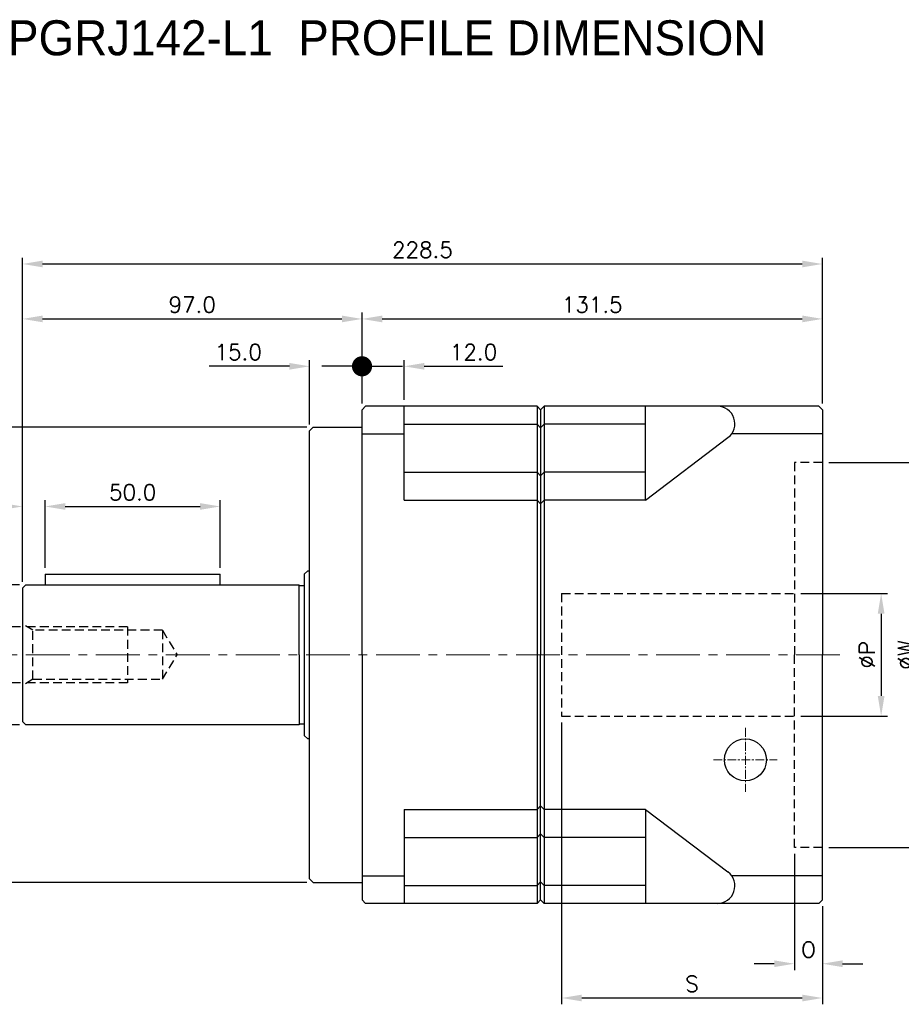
# Model space of a CAD drawing. Header units: inches. Extents: x 91 to 724, y 473 to 783.
# Tile 2 of 5: x 303 to 554, y 473 to 754. Entities that reach past the tile are written whole.
import ezdxf

# ---------------------------------------------------------------- set-up
doc = ezdxf.new("R2010")
doc.units = ezdxf.units.IN
doc.header["$MEASUREMENT"] = 0
doc.linetypes.add('CENTER', pattern=[2, 1.25, -0.25, 0.25, -0.25])
doc.linetypes.add('HIDDEN', pattern=[0.375, 0.25, -0.125])
doc.layers.add('CEN', color=1, linetype='CENTER', lineweight=15)
doc.layers.add('DIM', color=4, linetype='Continuous', lineweight=15)
doc.styles.get("Standard").update_dxf_attribs({"font": 'romans.shx', "bigfont": 'chineset.shx'})
doc.dimstyles.new('Standard20', dxfattribs={"dimscale": 1.8, "dimtxt": 2.5, "dimasz": 3.2, "dimexe": 1, "dimexo": 1, "dimgap": 1, "dimtad": 1, "dimdec": 1, "dimzin": 0, "dimdsep": 46, "dimtxsty": 'Standard', "dimcen": 0.09, "dimadec": 1, "dimazin": 0, "dimtfac": 1, "dimtdec": 1, "dimtofl": 0, "dimtmove": 0, "dimatfit": 3, "dimfxl": 0, "dimtolj": 1, "dimtzin": 0, "dimarcsym": 0})

# ---------------------------------------------------------------- blocks, each defined once
blk = doc.blocks.new('*D5')
at = {"layer": 'Defpoints', "color": 0}
for p in [(400.3, 668.91), (400.3, 642.99), (303.3, 591.99)]:
    blk.add_point(p, dxfattribs=at)
at = {"layer": 'DIM', "color": 0, "lineweight": -2}
for p, q in [((303.3, 593.79), (303.3, 670.71)), ((400.3, 644.79), (400.3, 670.71)), ((309.06, 668.91), (394.54, 668.91))]:
    blk.add_line(p, q, dxfattribs=at)
at = {"layer": 'DIM', "color": 0}
for points in [[(309.06, 669.87), (309.06, 667.95), (303.3, 668.91)], [(394.54, 669.87), (394.54, 667.95), (400.3, 668.91)]]:
    blk.add_solid(points, dxfattribs=at)
at = {"layer": 'DIM', "color": 0, "insert": (351.8, 672.96), "char_height": 4.5, "attachment_point": 5}
blk.add_mtext('\\A1;97.0', dxfattribs=at)
blk = doc.blocks.new('_Dot')
at = {"color": 0, "linetype": 'ByBlock', "lineweight": -2}
blk.add_line((-0.5, 0), (-1, 0), dxfattribs=at)
at = {"color": 0, "linetype": 'ByBlock', "const_width": 0.5}
blk.add_lwpolyline([(-0.25, 0, 1), (0.25, 0, 1)], format="xyb", close=True, dxfattribs=at)
blk = doc.blocks.new('*D6')
at = {"layer": 'Defpoints', "color": 0}
for p in [(385.3, 655.38), (400.3, 642.99), (385.3, 636.99)]:
    blk.add_point(p, dxfattribs=at)
at = {"layer": 'DIM', "color": 0, "lineweight": -2}
for p, q in [((379.54, 655.38), (356.61, 655.38)), ((385.3, 638.79), (385.3, 657.18)), ((400.3, 644.79), (400.3, 657.18)), ((406.06, 655.38), (411.82, 655.38))]:
    blk.add_line(p, q, dxfattribs=at)
at = {"layer": 'DIM', "color": 0}
blk.add_solid([(379.54, 656.34), (379.54, 654.42), (385.3, 655.38)], dxfattribs=at)
at = {"layer": 'DIM', "color": 0, "lineweight": -2, "xscale": 5.760000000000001, "yscale": 5.760000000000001, "zscale": 5.760000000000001, "rotation": 180}
blk.add_blockref('_Dot', (400.3, 655.38), dxfattribs=at)
at = {"layer": 'DIM', "color": 0, "insert": (364.94, 659.43), "char_height": 4.5, "attachment_point": 5}
blk.add_mtext('\\A1;15.0', dxfattribs=at)
blk = doc.blocks.new('*D3')
at = {"layer": 'Defpoints', "color": 0}
for p in [(531.8, 684.6), (531.8, 642.99), (303.3, 591.99)]:
    blk.add_point(p, dxfattribs=at)
at = {"layer": 'DIM', "color": 0, "lineweight": -2}
for p, q in [((303.3, 593.79), (303.3, 686.4)), ((531.8, 644.79), (531.8, 686.4)), ((309.06, 684.6), (526.04, 684.6))]:
    blk.add_line(p, q, dxfattribs=at)
at = {"layer": 'DIM', "color": 0}
for points in [[(309.06, 685.56), (309.06, 683.64), (303.3, 684.6)], [(526.04, 685.56), (526.04, 683.64), (531.8, 684.6)]]:
    blk.add_solid(points, dxfattribs=at)
at = {"layer": 'DIM', "color": 0, "insert": (417.55, 688.65), "char_height": 4.5, "attachment_point": 5}
blk.add_mtext('\\A1;228.5', dxfattribs=at)
blk = doc.blocks.new('*D7')
at = {"layer": 'Defpoints', "color": 0}
for p in [(304.3, 592.99), (286.99, 552.99), (304.3, 552.99)]:
    blk.add_point(p, dxfattribs=at)
at = {"layer": 'DIM', "color": 0, "lineweight": -2}
for p, q in [((302.5, 592.99), (285.19, 592.99)), ((286.99, 587.23), (286.99, 558.75)), ((302.5, 552.99), (285.19, 552.99))]:
    blk.add_line(p, q, dxfattribs=at)
at = {"layer": 'DIM', "color": 0}
for points in [[(286.03, 587.23), (287.95, 587.23), (286.99, 592.99)], [(286.03, 558.75), (287.95, 558.75), (286.99, 552.99)]]:
    blk.add_solid(points, dxfattribs=at)
at = {"layer": 'DIM', "color": 0, "insert": (282.94, 572.99), "char_height": 4.5, "attachment_point": 5, "rotation": 90}
blk.add_mtext('\\A1;%%C40.0', dxfattribs=at)
blk = doc.blocks.new('*D8')
at = {"layer": 'Defpoints', "color": 0}
for p in [(531.8, 668.91), (400.3, 642.99), (531.8, 642.99)]:
    blk.add_point(p, dxfattribs=at)
at = {"layer": 'DIM', "color": 0, "lineweight": -2}
for p, q in [((400.3, 644.79), (400.3, 670.71)), ((531.8, 644.79), (531.8, 670.71)), ((406.06, 668.91), (526.04, 668.91))]:
    blk.add_line(p, q, dxfattribs=at)
at = {"layer": 'DIM', "color": 0}
for points in [[(406.06, 669.87), (406.06, 667.95), (400.3, 668.91)], [(526.04, 669.87), (526.04, 667.95), (531.8, 668.91)]]:
    blk.add_solid(points, dxfattribs=at)
at = {"layer": 'DIM', "color": 0, "insert": (466.05, 672.96), "char_height": 4.5, "attachment_point": 5}
blk.add_mtext('\\A1;131.5', dxfattribs=at)
blk = doc.blocks.new('*D9')
at = {"layer": 'Defpoints', "color": 0}
for p in [(412.3, 655.38), (412.3, 643.99), (400.3, 642.99)]:
    blk.add_point(p, dxfattribs=at)
at = {"layer": 'DIM', "color": 0, "lineweight": -2}
for p, q in [((394.54, 655.38), (388.78, 655.38)), ((400.3, 644.79), (400.3, 657.18)), ((412.3, 645.79), (412.3, 657.18)), ((418.06, 655.38), (440.49, 655.38))]:
    blk.add_line(p, q, dxfattribs=at)
at = {"layer": 'DIM', "color": 0}
blk.add_solid([(418.06, 656.34), (418.06, 654.42), (412.3, 655.38)], dxfattribs=at)
at = {"layer": 'DIM', "color": 0, "lineweight": -2, "xscale": 5.760000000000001, "yscale": 5.760000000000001, "zscale": 5.760000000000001}
blk.add_blockref('_Dot', (400.3, 655.38), dxfattribs=at)
at = {"layer": 'DIM', "color": 0, "insert": (432.15, 659.43), "char_height": 4.5, "attachment_point": 5}
blk.add_mtext('\\A1;12.0', dxfattribs=at)
blk = doc.blocks.new('*D11')
at = {"layer": 'Defpoints', "color": 0}
for p in [(523.8, 517.95), (531.8, 502.99), (531.8, 484.77)]:
    blk.add_point(p, dxfattribs=at)
at = {"layer": 'DIM', "color": 0, "lineweight": -2}
for p, q in [((523.8, 516.15), (523.8, 482.97)), ((531.8, 501.19), (531.8, 482.97)), ((518.04, 484.77), (512.28, 484.77)), ((537.56, 484.77), (543.32, 484.77))]:
    blk.add_line(p, q, dxfattribs=at)
at = {"layer": 'DIM', "color": 0}
for points in [[(518.04, 485.73), (518.04, 483.81), (523.8, 484.77)], [(537.56, 485.73), (537.56, 483.81), (531.8, 484.77)]]:
    blk.add_solid(points, dxfattribs=at)
at = {"layer": 'DIM', "color": 0, "insert": (527.8, 488.82), "char_height": 4.5, "attachment_point": 5}
blk.add_mtext('\\A1;O', dxfattribs=at)
blk = doc.blocks.new('*D12')
at = {"layer": 'Defpoints', "color": 0}
for p in [(457.3, 555.49), (531.8, 502.99), (457.3, 474.98)]:
    blk.add_point(p, dxfattribs=at)
at = {"layer": 'DIM', "color": 0, "lineweight": -2}
for p, q in [((457.3, 553.69), (457.3, 473.18)), ((531.8, 501.19), (531.8, 473.18)), ((526.04, 474.98), (463.06, 474.98))]:
    blk.add_line(p, q, dxfattribs=at)
at = {"layer": 'DIM', "color": 0}
for points in [[(463.06, 475.94), (463.06, 474.02), (457.3, 474.98)], [(526.04, 475.94), (526.04, 474.02), (531.8, 474.98)]]:
    blk.add_solid(points, dxfattribs=at)
at = {"layer": 'DIM', "color": 0, "insert": (494.55, 479.03), "char_height": 4.5, "attachment_point": 5}
blk.add_mtext('\\A1;S', dxfattribs=at)
blk = doc.blocks.new('*D13')
at = {"layer": 'Defpoints', "color": 0}
for p in [(386.3, 637.99), (272.14, 507.99), (386.3, 507.99)]:
    blk.add_point(p, dxfattribs=at)
at = {"layer": 'DIM', "color": 0, "lineweight": -2}
for p, q in [((384.5, 637.99), (270.34, 637.99)), ((272.14, 632.23), (272.14, 513.75)), ((384.5, 507.99), (270.34, 507.99))]:
    blk.add_line(p, q, dxfattribs=at)
at = {"layer": 'DIM', "color": 0}
for points in [[(271.18, 632.23), (273.1, 632.23), (272.14, 637.99)], [(271.18, 513.75), (273.1, 513.75), (272.14, 507.99)]]:
    blk.add_solid(points, dxfattribs=at)
at = {"layer": 'DIM', "color": 0, "insert": (268.09, 572.99), "char_height": 4.5, "attachment_point": 5, "rotation": 90}
blk.add_mtext('\\A1;%%C130.0', dxfattribs=at)
blk = doc.blocks.new('*D14')
at = {"layer": 'Defpoints', "color": 0}
for p in [(523.8, 590.49), (523.8, 555.49), (548.57, 555.49)]:
    blk.add_point(p, dxfattribs=at)
at = {"layer": 'DIM', "color": 0, "lineweight": -2}
for p, q in [((525.6, 590.49), (550.37, 590.49)), ((548.57, 584.73), (548.57, 561.25)), ((525.6, 555.49), (550.37, 555.49))]:
    blk.add_line(p, q, dxfattribs=at)
at = {"layer": 'DIM', "color": 0}
for points in [[(547.61, 584.73), (549.53, 584.73), (548.57, 590.49)], [(547.61, 561.25), (549.53, 561.25), (548.57, 555.49)]]:
    blk.add_solid(points, dxfattribs=at)
at = {"layer": 'DIM', "color": 0, "insert": (544.52, 572.99), "char_height": 4.5, "attachment_point": 5, "rotation": 90}
blk.add_mtext('\\A1;%%CP', dxfattribs=at)
blk = doc.blocks.new('*D15')
at = {"layer": 'Defpoints', "color": 0}
for p in [(531.8, 627.95), (531.8, 517.95), (559.68, 517.95)]:
    blk.add_point(p, dxfattribs=at)
at = {"layer": 'DIM', "color": 0, "lineweight": -2}
for p, q in [((533.6, 627.95), (561.48, 627.95)), ((559.68, 622.19), (559.68, 523.71)), ((533.6, 517.95), (561.48, 517.95))]:
    blk.add_line(p, q, dxfattribs=at)
at = {"layer": 'DIM', "color": 0}
for points in [[(558.72, 622.19), (560.64, 622.19), (559.68, 627.95)], [(558.72, 523.71), (560.64, 523.71), (559.68, 517.95)]]:
    blk.add_solid(points, dxfattribs=at)
at = {"layer": 'DIM', "color": 0, "insert": (555.63, 572.95), "char_height": 4.5, "attachment_point": 5, "rotation": 90}
blk.add_mtext('\\A1;%%CW', dxfattribs=at)
blk = doc.blocks.new('*D16')
at = {"layer": 'Defpoints', "color": 0}
for p in [(309.79, 615.35), (309.79, 595.99), (303.3, 591.99)]:
    blk.add_point(p, dxfattribs=at)
at = {"layer": 'DIM', "color": 0, "lineweight": -2}
for p, q in [((303.3, 593.79), (303.3, 617.15)), ((309.79, 597.79), (309.79, 617.15)), ((297.54, 615.35), (278.96, 615.35)), ((315.55, 615.35), (321.31, 615.35))]:
    blk.add_line(p, q, dxfattribs=at)
at = {"layer": 'DIM', "color": 0}
for points in [[(297.54, 616.31), (297.54, 614.39), (303.3, 615.35)], [(315.55, 616.31), (315.55, 614.39), (309.79, 615.35)]]:
    blk.add_solid(points, dxfattribs=at)
at = {"layer": 'DIM', "color": 0, "insert": (285.37, 619.4), "char_height": 4.5, "attachment_point": 5}
blk.add_mtext('\\A1;6.5', dxfattribs=at)
blk = doc.blocks.new('*D17')
at = {"layer": 'Defpoints', "color": 0}
for p in [(359.8, 615.35), (309.79, 595.99), (359.8, 595.99)]:
    blk.add_point(p, dxfattribs=at)
at = {"layer": 'DIM', "color": 0, "lineweight": -2}
for p, q in [((309.79, 597.79), (309.79, 617.15)), ((359.8, 597.79), (359.8, 617.15)), ((315.55, 615.35), (354.04, 615.35))]:
    blk.add_line(p, q, dxfattribs=at)
at = {"layer": 'DIM', "color": 0}
for points in [[(315.55, 616.31), (315.55, 614.39), (309.79, 615.35)], [(354.04, 616.31), (354.04, 614.39), (359.8, 615.35)]]:
    blk.add_solid(points, dxfattribs=at)
at = {"layer": 'DIM', "color": 0, "insert": (334.8, 619.4), "char_height": 4.5, "attachment_point": 5}
blk.add_mtext('\\A1;50.0', dxfattribs=at)
blk = doc.blocks.new('*D18')
at = {"layer": 'Defpoints', "color": 0}
for p in [(304.57, 580.99), (294.87, 564.99), (304.57, 564.99)]:
    blk.add_point(p, dxfattribs=at)
at = {"layer": 'DIM', "color": 0, "lineweight": -2}
for p, q in [((302.77, 580.99), (293.07, 580.99)), ((294.87, 575.23), (294.87, 570.75)), ((302.77, 564.99), (293.07, 564.99)), ((294.87, 564.99), (294.87, 510.48))]:
    blk.add_line(p, q, dxfattribs=at)
at = {"layer": 'DIM', "color": 0}
for points in [[(293.91, 575.23), (295.83, 575.23), (294.87, 580.99)], [(293.91, 570.75), (295.83, 570.75), (294.87, 564.99)]]:
    blk.add_solid(points, dxfattribs=at)
at = {"layer": 'DIM', "color": 0, "insert": (290.82, 531.24), "char_height": 4.5, "attachment_point": 5, "rotation": 90}
blk.add_mtext('\\A1;{\\C256;M16x30 DP}', dxfattribs=at)

msp = doc.modelspace()

# ---------------------------------------------------------------- linework, layer by layer
for p, q in [((400.3, 642.99), (401.3, 643.99)), ((450.3, 643.99), (401.3, 643.99)), ((412.3, 617.13), (412.3, 643.99)), ((451.3, 642.99), (450.3, 643.99)), ((450.3, 643.99), (450.3, 501.99)), ((451.3, 642.99), (452.3, 643.99)), ((530.8, 643.99), (452.3, 643.99)), ((452.3, 643.99), (452.3, 501.99)), ((481.3, 617.13), (481.3, 643.99)), ((530.8, 643.99), (531.8, 642.99)), ((400.3, 572.99), (400.3, 642.99)), ((451.3, 642.99), (451.3, 572.99)), ((531.8, 642.99), (531.8, 572.95)), ((412.3, 638.84), (450.3, 638.84)), ((451.3, 637.84), (450.3, 638.84)), ((451.3, 637.84), (452.3, 638.84)), ((481.3, 638.84), (452.3, 638.84)), ((386.3, 637.99), (385.3, 636.99)), ((385.3, 572.99), (385.3, 636.99)), ((386.3, 637.99), (400.3, 637.99)), ((400.3, 636.11), (412.3, 636.11)), ((531.8, 636.11), (505.88, 636.11)), ((481.3, 617.13), (504.82, 635.01)), ((412.3, 625.13), (450.3, 625.13)), ((451.3, 624.13), (450.3, 625.13)), ((451.3, 624.13), (452.3, 625.13)), ((481.3, 625.13), (452.3, 625.13)), ((412.3, 617.13), (450.3, 617.13)), ((451.3, 616.13), (450.3, 617.13)), ((451.3, 616.13), (452.3, 617.13)), ((481.3, 617.13), (452.3, 617.13)), ((384.8, 596.99), (383.8, 595.99)), ((384.8, 596.99), (385.3, 596.99)), ((309.79, 595.99), (309.79, 592.99)), ((309.79, 595.99), (359.8, 595.99)), ((359.8, 592.99), (359.8, 595.99)), ((383.8, 595.99), (383.8, 572.99)), ((304.3, 592.99), (303.3, 591.99)), ((303.3, 591.99), (303.3, 553.99)), ((304.3, 592.99), (382.3, 592.99)), ((382.3, 572.99), (382.3, 592.99)), ((382.3, 592.79), (383.8, 592.79)), ((382.3, 572.99), (382.3, 552.99)), ((383.8, 572.99), (383.8, 549.99)), ((385.3, 508.99), (385.3, 572.99)), ((400.3, 572.99), (400.3, 502.99)), ((451.3, 502.99), (451.3, 572.99)), ((531.8, 502.99), (531.8, 572.95)), ((304.3, 552.99), (303.3, 553.99)), ((382.3, 552.99), (304.3, 552.99)), ((383.8, 553.19), (382.3, 553.19)), ((384.8, 548.99), (383.8, 549.99)), ((385.3, 548.99), (384.8, 548.99)), ((412.3, 528.86), (412.3, 501.99)), ((412.3, 528.86), (450.3, 528.86)), ((451.3, 529.86), (450.3, 528.86)), ((451.3, 529.86), (452.3, 528.86)), ((481.3, 528.86), (452.3, 528.86)), ((481.3, 528.86), (481.3, 501.99)), ((481.3, 528.86), (504.82, 510.97)), ((412.3, 520.85), (450.3, 520.85)), ((451.3, 521.85), (450.3, 520.85)), ((451.3, 521.85), (452.3, 520.85)), ((481.3, 520.85), (452.3, 520.85)), ((386.3, 507.99), (385.3, 508.99)), ((400.3, 509.87), (412.3, 509.87)), ((531.8, 509.87), (505.88, 509.87)), ((386.3, 507.99), (400.3, 507.99)), ((412.3, 507.14), (450.3, 507.14)), ((451.3, 508.14), (450.3, 507.14)), ((451.3, 508.14), (452.3, 507.14)), ((481.3, 507.14), (452.3, 507.14)), ((400.3, 502.99), (401.3, 501.99)), ((450.3, 501.99), (401.3, 501.99)), ((451.3, 502.99), (450.3, 501.99)), ((451.3, 502.99), (450.3, 501.99)), ((451.3, 502.99), (452.3, 501.99)), ((451.3, 502.99), (452.3, 501.99)), ((530.8, 501.99), (452.3, 501.99)), ((530.8, 501.99), (531.8, 502.99))]:
    msp.add_line(p, q)
at = {"color": 2, "linetype": 'HIDDEN', "ltscale": 10}
for p, q in [((523.8, 627.95), (523.8, 572.95)), ((531.8, 627.95), (523.8, 627.95)), ((457.3, 590.49), (523.8, 590.49)), ((457.3, 590.49), (457.3, 555.49)), ((306.3, 579.99), (303.3, 581.72)), ((333.3, 580.99), (304.57, 580.99)), ((343.3, 579.99), (306.3, 579.99)), ((306.3, 565.99), (306.3, 579.99)), ((333.3, 580.99), (333.3, 564.99)), ((343.3, 579.99), (347.5, 572.99)), ((343.3, 579.99), (343.3, 565.99)), ((343.3, 565.99), (347.5, 572.99)), ((523.8, 517.95), (523.8, 572.95)), ((306.3, 565.99), (303.3, 564.26)), ((306.3, 565.99), (343.3, 565.99)), ((333.3, 564.99), (304.57, 564.99)), ((457.3, 555.49), (523.8, 555.49)), ((531.8, 517.95), (523.8, 517.95))]:
    msp.add_line(p, q, dxfattribs=at)
msp.add_circle((509.8, 542.99), 6)
for centre, start, end in [((501.8, 638.99), 307.2411, 90), ((501.8, 506.99), 270, 52.7589)]:
    msp.add_arc(centre, 5, start, end)
at = {"layer": 'CEN', "color": 6, "ltscale": 10}
msp.add_line((536.8, 572.99), (298.3, 572.99), dxfattribs=at)
at = {"layer": 'CEN', "ltscale": 2}
for p, q in [((509.8, 552.11), (509.8, 533.87)), ((500.68, 542.99), (518.92, 542.99))]:
    msp.add_line(p, q, dxfattribs=at)

# ---------------------------------------------------------------- texts
at = {"insert": (299.18, 754.19), "char_height": 10, "width": 247.6181, "attachment_point": 1}
msp.add_mtext('{\\fPMingLiU|b0|i0|c136|p18;PGRJ142-L1  PROFILE DIMENSION}', dxfattribs=at)

# ---------------------------------------------------------------- dimensions: what is measured, and where the dimension line sits
at = {"layer": 'DIM'}
dim = msp.add_linear_dim(base=(531.8, 684.6), p1=(303.3, 591.99), p2=(531.8, 642.99), angle=180, dimstyle='Standard20', dxfattribs=at)
dim.commit()
dim.dimension.update_dxf_attribs({"geometry": '*D3', "text_midpoint": (417.55, 688.65)})
for base, p1, p2, picture, middle in [((400.3, 668.91), (303.3, 591.99), (400.3, 642.99), '*D5', (351.8, 672.96)), ((531.8, 668.91), (400.3, 642.99), (531.8, 642.99), '*D8', (466.05, 672.96)), ((359.8, 615.35), (309.79, 595.99), (359.8, 595.99), '*D17', (334.8, 619.4))]:
    dim = msp.add_linear_dim(base=base, p1=p1, p2=p2, dimstyle='Standard20', dxfattribs=at)
    dim.commit()
    dim.dimension.update_dxf_attribs({"geometry": picture, "text_midpoint": middle})
dim = msp.add_linear_dim(base=(385.3, 655.38), p1=(400.3, 642.99), p2=(385.3, 636.99), dimstyle='Standard20', override={"dimblk1": 'Dot', "dimsah": 1}, dxfattribs=at)
dim.commit()
dim.dimension.update_dxf_attribs({"geometry": '*D6', "text_midpoint": (364.94, 655.38), "dimtype": 160})
dim = msp.add_linear_dim(base=(412.3, 655.38), p1=(400.3, 642.99), p2=(412.3, 643.99), dimstyle='Standard20', override={"dimblk1": 'Dot', "dimsah": 1}, dxfattribs=at)
dim.commit()
dim.dimension.update_dxf_attribs({"geometry": '*D9', "text_midpoint": (432.15, 659.43)})
for base, p1, p2, text, picture, middle in [((272.14, 507.99), (386.3, 637.99), (386.3, 507.99), '%%C<>', '*D13', (268.09, 572.99)), ((559.68, 517.95), (531.8, 627.95), (531.8, 517.95), '%%CW', '*D15', (555.63, 572.95)), ((286.99, 552.99), (304.3, 592.99), (304.3, 552.99), '%%C<>', '*D7', (282.94, 572.99)), ((548.57, 555.49), (523.8, 590.49), (523.8, 555.49), '%%CP', '*D14', (544.52, 572.99))]:
    dim = msp.add_linear_dim(base=base, p1=p1, p2=p2, angle=90, text=text, dimstyle='Standard20', dxfattribs=at)
    dim.commit()
    dim.dimension.update_dxf_attribs({"geometry": picture, "text_midpoint": middle})
dim = msp.add_linear_dim(base=(309.79, 615.35), p1=(303.3, 591.99), p2=(309.79, 595.99), dimstyle='Standard20', dxfattribs=at)
dim.commit()
dim.dimension.update_dxf_attribs({"geometry": '*D16', "text_midpoint": (285.37, 615.35), "dimtype": 160})
dim = msp.add_linear_dim(base=(294.87, 564.99), p1=(304.57, 580.99), p2=(304.57, 564.99), angle=90, text='{\\C256;M16x30 DP}', dimstyle='Standard20', dxfattribs=at)
dim.commit()
dim.dimension.update_dxf_attribs({"geometry": '*D18', "text_midpoint": (294.87, 531.24), "dimtype": 160})
for base, p1, p2, text, picture, middle in [((457.3, 474.98), (531.8, 502.99), (457.3, 555.49), 'S', '*D12', (494.55, 479.03)), ((531.8, 484.77), (523.8, 517.95), (531.8, 502.99), 'O', '*D11', (527.8, 488.82))]:
    dim = msp.add_linear_dim(base=base, p1=p1, p2=p2, text=text, dimstyle='Standard20', dxfattribs=at)
    dim.commit()
    dim.dimension.update_dxf_attribs({"geometry": picture, "text_midpoint": middle})

doc.saveas('drawing.dxf')
